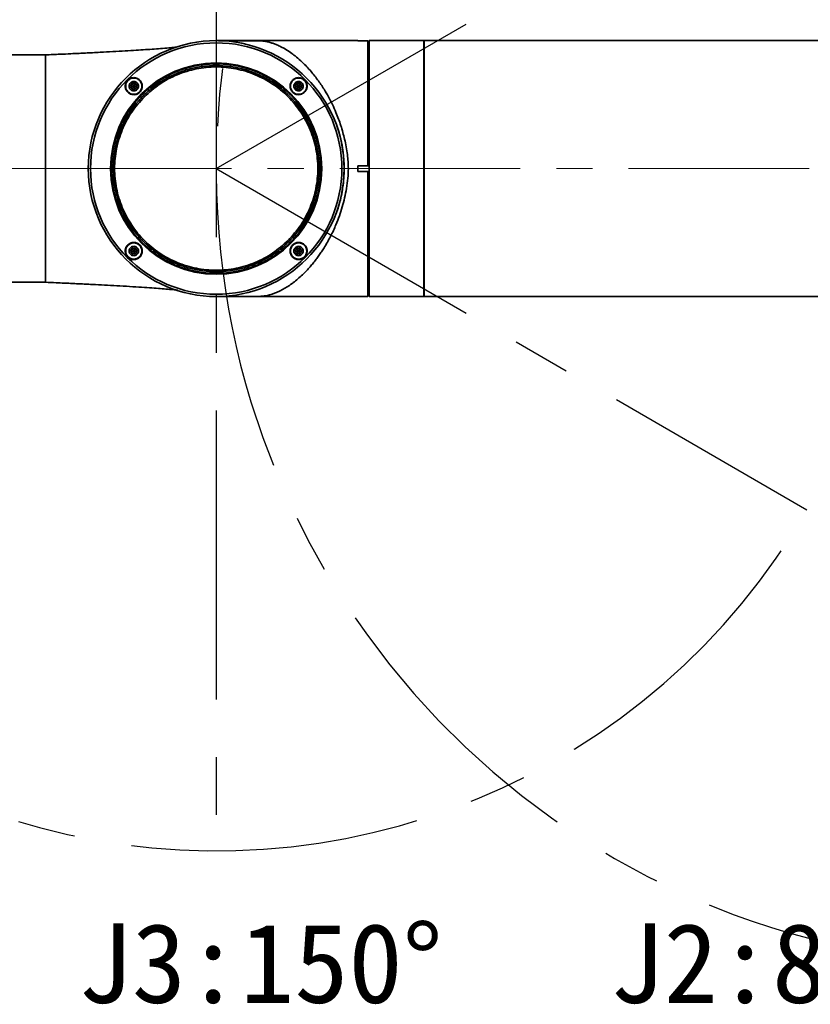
# Model space of a CAD drawing. Header units: millimetres. Extents: x -55 to 731, y 0 to 297.
# Tile 6 of 20: x 108 to 143, y 157 to 200. Entities that reach past the tile are written whole.
import ezdxf

# ---------------------------------------------------------------- set-up
doc = ezdxf.new("R2010")
doc.units = ezdxf.units.MM
doc.linetypes.add('CENTERX2', pattern=[20.32, 12.7, -2.54, 2.54, -2.54])
doc.layers.add('中心线层', color=6, linetype='CENTERX2', lineweight=25)
doc.layers.add('标注层', color=150, linetype='Continuous')
doc.styles.add('SLDTEXTSTYLE0', font='仿宋_GB2312')
doc.dimstyles.new('SLDDIMSTYLE0', dxfattribs={"dimtxt": 3.5, "dimasz": 4, "dimexe": 0, "dimexo": 0.0625, "dimgap": 0.875, "dimtad": 0, "dimtih": 1, "dimtoh": 1, "dimlfac": 8, "dimrnd": 1e-09, "dimzin": 12, "dimdsep": 46, "dimtxsty": 'SLDTEXTSTYLE0', "dimsah": 1, "dimcen": 0, "dimadec": 0, "dimazin": 3, "dimtfac": 1, "dimtdec": 3, "dimtofl": 0, "dimtmove": 0, "dimatfit": 3, "dimfxl": 0, "dimfrac": 2, "dimtolj": 1, "dimtzin": 12, "dimarcsym": 0})

# ---------------------------------------------------------------- blocks, each defined once
blk = doc.blocks.new('_D_1')
at = {"layer": '标注层'}
for p, q in [((85.982, 224.419), (75.001, 224.419)), ((95.436, 214.965), (85.982, 224.419))]:
    blk.add_line(p, q, dxfattribs=at)
blk.add_solid([(95.436, 214.965), (92.962, 218.147), (92.254, 217.439)], dxfattribs=at)
at = {"layer": '标注层', "char_height": 3.5, "attachment_point": 1, "style": 'SLDTEXTSTYLE0'}
for s, insert in [('%%c', (75.001, 228.931)), ('480', (78.871, 228.931))]:
    blk.add_mtext(s, dxfattribs=dict(at, insert=insert))

msp = doc.modelspace()

# ---------------------------------------------------------------- linework, layer by layer
at = {"color": 7, "linetype": 'Continuous', "lineweight": 35}
for p, q in [((122.8747, 199.3764), (116.6497, 199.3764)), ((116.7515, 199.3755), (116.7529, 199.3754)), ((123.3122, 199.375), (122.8747, 199.375)), ((123.3122, 199.375), (123.3122, 193.877)), ((123.3122, 199.375), (123.3357, 199.3514)), ((123.3747, 199.3126), (123.3357, 199.3514)), ((125.7747, 199.3764), (123.3747, 199.3764)), ((123.3747, 199.3764), (123.3747, 193.7514)), ((125.7747, 199.3764), (125.7747, 193.7514)), ((144.8997, 199.3764), (125.7997, 199.3764)), ((125.7997, 199.3764), (125.7997, 188.1264)), ((109.1247, 198.7514), (92.7747, 198.7514)), ((109.1498, 198.7514), (109.1484, 198.7514)), ((125.7997, 199.0014), (125.7747, 199.0014)), ((109.1484, 198.4389), (109.1247, 198.4389)), ((112.9536, 197.5003), (112.8814, 197.3753)), ((113.0979, 197.5003), (112.9536, 197.5003)), ((112.9536, 197.5003), (113.0257, 197.3753)), ((113.0979, 197.5003), (113.0257, 197.3753)), ((113.1701, 197.3753), (113.0979, 197.5003)), ((120.2014, 197.5003), (120.1292, 197.3753)), ((120.3457, 197.5003), (120.2014, 197.5003)), ((120.2014, 197.5003), (120.2736, 197.3753)), ((120.3457, 197.5003), (120.2736, 197.3753)), ((120.4179, 197.3753), (120.3457, 197.5003)), ((112.8814, 197.3753), (112.9536, 197.2503)), ((112.8814, 197.3753), (113.0257, 197.3753)), ((113.0257, 197.3753), (112.9536, 197.2503)), ((112.9536, 197.2503), (113.0979, 197.2503)), ((113.1701, 197.3753), (113.0257, 197.3753)), ((113.0979, 197.2503), (113.0257, 197.3753)), ((113.0979, 197.2503), (113.1701, 197.3753)), ((120.1292, 197.3753), (120.2014, 197.2503)), ((120.1292, 197.3753), (120.2736, 197.3753)), ((120.2736, 197.3753), (120.2014, 197.2503)), ((120.2014, 197.2503), (120.3457, 197.2503)), ((120.4179, 197.3753), (120.2736, 197.3753)), ((120.3457, 197.2503), (120.2736, 197.3753)), ((120.3457, 197.2503), (120.4179, 197.3753)), ((122.8747, 193.877), (123.3122, 193.877)), ((122.8747, 193.7514), (122.8747, 193.877)), ((122.8747, 193.6257), (122.8747, 193.7514)), ((123.3122, 193.6257), (122.8747, 193.6257)), ((123.3357, 193.877), (123.3122, 193.877)), ((123.3122, 193.6257), (123.3122, 188.1264)), ((123.3122, 193.6257), (123.3357, 193.6257)), ((123.3357, 193.877), (123.3747, 193.8709)), ((123.3747, 193.6319), (123.3357, 193.6257)), ((123.3747, 193.7514), (123.3747, 188.1264)), ((125.7747, 193.7514), (125.7747, 188.1264)), ((112.9536, 190.2524), (112.8814, 190.1274)), ((112.8814, 190.1274), (112.9536, 190.0024)), ((112.8814, 190.1274), (113.0257, 190.1274)), ((113.0979, 190.2524), (112.9536, 190.2524)), ((112.9536, 190.2524), (113.0257, 190.1274)), ((113.0257, 190.1274), (112.9536, 190.0024)), ((113.0979, 190.2524), (113.0257, 190.1274)), ((113.1701, 190.1274), (113.0257, 190.1274)), ((113.0979, 190.0024), (113.0257, 190.1274)), ((113.1701, 190.1274), (113.0979, 190.2524)), ((113.0979, 190.0024), (113.1701, 190.1274)), ((120.2014, 190.2524), (120.1292, 190.1274)), ((120.1292, 190.1274), (120.2014, 190.0024)), ((120.1292, 190.1274), (120.2736, 190.1274)), ((120.3457, 190.2524), (120.2014, 190.2524)), ((120.2014, 190.2524), (120.2736, 190.1274)), ((120.2736, 190.1274), (120.2014, 190.0024)), ((120.3457, 190.2524), (120.2736, 190.1274)), ((120.3457, 190.0024), (120.2736, 190.1274)), ((120.4179, 190.1274), (120.2736, 190.1274)), ((120.4179, 190.1274), (120.3457, 190.2524)), ((120.3457, 190.0024), (120.4179, 190.1274)), ((112.9536, 190.0024), (113.0979, 190.0024)), ((120.2014, 190.0024), (120.3457, 190.0024)), ((109.1247, 189.0639), (109.1484, 189.0639)), ((92.7747, 188.7514), (109.1247, 188.7514)), ((109.1484, 188.7514), (109.1498, 188.7514)), ((125.7747, 188.5014), (125.7997, 188.5014)), ((116.6497, 188.1264), (123.3122, 188.1264)), ((116.7534, 188.1273), (116.7517, 188.1273)), ((123.3122, 188.1264), (123.3747, 188.1889)), ((123.3747, 188.1264), (125.7747, 188.1264)), ((125.7997, 188.1264), (144.8997, 188.1264))]:
    msp.add_line(p, q, dxfattribs=at)
for radius in [5.625, 5.5274, 4.6446]:
    msp.add_circle((116.6497, 193.7514), radius, dxfattribs=at)
at = {"color": 8, "linetype": 'Continuous', "lineweight": 35}
for points, knots in [([(116.8597, 199.3723), (116.846, 199.3728), (116.8041, 199.3745), (116.7581, 199.3753), (116.745, 199.3756), (116.7544, 199.3754), (116.7628, 199.3753), (116.7634, 199.3753)], [0, 0, 0, 0, 0.1102747, 0.334801, 0.7070851, 0.978264, 1, 1, 1, 1]), ([(122.2094, 194.6232), (122.2069, 194.642), (122.1955, 194.727), (122.1654, 194.8835), (122.1276, 195.059), (122.0913, 195.203), (122.0584, 195.3234), (122.0159, 195.4664), (121.9793, 195.5734), (121.9588, 195.6336)], [0, 0, 0, 0, 0.0534295, 0.2427608, 0.4543024, 0.5676192, 0.6702422, 0.8146033, 1, 1, 1, 1]), ([(121.9588, 191.8691), (121.9919, 191.9683), (122.0559, 192.1594), (122.1377, 192.4778), (122.189, 192.738), (122.2174, 192.9238), (122.2253, 192.9847), (122.228, 193.0052)], [0, 0, 0, 0, 0.272092, 0.5241019, 0.8450452, 0.9476911, 1, 1, 1, 1]), ([(116.7755, 188.1277), (116.7703, 188.1276), (116.7568, 188.1273), (116.7445, 188.1272), (116.7588, 188.1274), (116.8232, 188.1288), (116.8867, 188.1315), (116.9201, 188.1329)], [0, 0, 0, 0, 0.1323615, 0.3434914, 0.6331878, 0.8071863, 1, 1, 1, 1])]:
    msp.add_open_spline(points, degree=3, knots=knots, dxfattribs=at)
at = {"color": 7, "linetype": 'Continuous', "lineweight": 35}
for points, knots in [([(118.4707, 199.3735), (118.4434, 199.3735), (118.3154, 199.3735), (118.1135, 199.3735), (117.8847, 199.3735), (117.687, 199.3734), (117.4782, 199.3737), (117.2412, 199.3742), (117.0223, 199.3747), (116.8548, 199.3751), (116.7933, 199.3752), (116.7678, 199.3752)], [0, 0, 0, 0, 0.0361218, 0.1688942, 0.2749999, 0.36127, 0.4677051, 0.6016336, 0.7625663, 0.9012666, 1, 1, 1, 1]), ([(117.6342, 199.3749), (117.7601, 199.3753), (117.9202, 199.3758), (118.1132, 199.3758), (118.2062, 199.3757), (118.3169, 199.3754), (118.4196, 199.3745), (118.5106, 199.3725), (118.6274, 199.3682), (118.7496, 199.3567), (118.9056, 199.329), (119.0326, 199.296), (119.1385, 199.261), (119.2107, 199.2348), (119.2829, 199.2062), (119.3613, 199.1725), (119.4833, 199.1155), (119.6714, 199.0155), (119.8966, 198.8714), (120.1366, 198.6923), (120.3577, 198.5039), (120.5775, 198.2909), (120.7718, 198.0808), (120.9459, 197.8732), (121.1054, 197.6653), (121.2535, 197.4553), (121.4151, 197.2063), (121.586, 196.9136), (121.761, 196.5728), (121.9078, 196.2458), (122.03, 195.9353), (122.1313, 195.6422), (122.2203, 195.3469), (122.3276, 194.9266), (122.4344, 194.3966), (122.4542, 193.9564), (122.4634, 193.7514)], [0, 0, 0, 0, 0.0363264, 0.046208, 0.055046, 0.0629127, 0.0782334, 0.0860875, 0.0942592, 0.1229828, 0.1465637, 0.1796468, 0.1944586, 0.2068771, 0.2204026, 0.2350352, 0.2507745, 0.2883799, 0.3392411, 0.3752236, 0.4212699, 0.4627312, 0.4996107, 0.5331589, 0.5652187, 0.5957956, 0.6248971, 0.668518, 0.7102235, 0.7500554, 0.7821996, 0.8136113, 0.8443238, 0.8743729, 0.9414993, 1, 1, 1, 1]), ([(114.885, 199.0894), (114.8072, 199.0817), (114.6377, 199.0649), (114.3058, 199.0367), (113.9343, 199.0081), (113.5403, 198.9803), (113.1138, 198.9524), (112.6317, 198.9231), (112.1028, 198.893), (111.6205, 198.8673), (111.2191, 198.8469), (110.9098, 198.8316), (110.5945, 198.8164), (110.2203, 198.7988), (109.7303, 198.7765), (109.3589, 198.7604), (109.1497, 198.7514)], [0, 0, 0, 0, 0.065683, 0.1432098, 0.2163183, 0.2851272, 0.3569976, 0.4372895, 0.5271902, 0.6168965, 0.6713504, 0.7208333, 0.7656302, 0.8226571, 0.9000661, 1, 1, 1, 1]), ([(109.1497, 193.7514), (109.1497, 193.9695), (109.1497, 194.4059), (109.1497, 195.0492), (109.1497, 195.6703), (109.1497, 196.2585), (109.1497, 196.8039), (109.1497, 197.297), (109.1497, 197.7295), (109.1497, 198.0938), (109.1497, 198.3842), (109.1497, 198.5938), (109.1497, 198.7266), (109.1497, 198.7431), (109.1497, 198.7514)], [0, 0, 0, 0, 0.0833334, 0.1666666, 0.25, 0.3333333, 0.4166666, 0.5, 0.5833334, 0.6666667, 0.75, 0.8333333, 0.9166666, 1, 1, 1, 1]), ([(113.3934, 197.0076), (113.5408, 197.1443), (113.8358, 197.4177), (114.3412, 197.7502), (114.8822, 198.0182), (115.4544, 198.2122), (116.0468, 198.3301), (116.6497, 198.3696), (117.2525, 198.3301), (117.8449, 198.2122), (118.417, 198.018), (118.9588, 197.7509), (119.4611, 197.4152), (119.9152, 197.0169), (120.3135, 196.5628), (120.6492, 196.0605), (120.9163, 195.5187), (121.1105, 194.9466), (121.2284, 194.3542), (121.2679, 193.7514), (121.2284, 193.1485), (121.1105, 192.5561), (120.9165, 191.9839), (120.6485, 191.4429), (120.316, 190.9375), (120.0426, 190.6426), (119.9059, 190.4951)], [0, 0, 0, 0, 0.0416668, 0.0833333, 0.125, 0.1666666, 0.2083334, 0.2499999, 0.2916665, 0.3333333, 0.3749999, 0.4166666, 0.4583333, 0.4999999, 0.5416666, 0.5833333, 0.625, 0.6666665, 0.7083332, 0.7499999, 0.7916667, 0.8333333, 0.8749999, 0.9166665, 0.9583333, 1, 1, 1, 1]), ([(119.8537, 190.5473), (119.9882, 190.6924), (120.2573, 190.9826), (120.5844, 191.4799), (120.8481, 192.0122), (121.039, 192.5753), (121.155, 193.1582), (121.1939, 193.7514), (121.155, 194.3445), (121.039, 194.9275), (120.848, 195.4904), (120.5851, 196.0235), (120.2548, 196.5177), (119.8629, 196.9646), (119.416, 197.3565), (118.9218, 197.6868), (118.3886, 197.9497), (117.8258, 198.1407), (117.2428, 198.2567), (116.6497, 198.2956), (116.0565, 198.2567), (115.4736, 198.1407), (114.9105, 197.9498), (114.3782, 197.6861), (113.8809, 197.359), (113.5907, 197.09), (113.4456, 196.9554)], [0, 0, 0, 0, 0.0416667, 0.0833334, 0.125, 0.1666667, 0.2083333, 0.25, 0.2916667, 0.3333333, 0.3750001, 0.4166667, 0.4583334, 0.5000001, 0.5416667, 0.5833334, 0.6250001, 0.6666667, 0.7083334, 0.75, 0.7916666, 0.8333333, 0.875, 0.9166666, 0.9583333, 1, 1, 1, 1]), ([(113.4898, 196.9112), (113.7083, 197.1063), (114.1455, 197.4964), (114.93, 197.9051), (115.7718, 198.1629), (116.6498, 198.2488), (117.5271, 198.1625), (118.3708, 197.9066), (119.1484, 197.4909), (119.8299, 196.9316), (120.3892, 196.2501), (120.8048, 195.4725), (121.0608, 194.6288), (121.1471, 193.7515), (121.0612, 192.8735), (120.8034, 192.0317), (120.3947, 191.2472), (120.0046, 190.8101), (119.8095, 190.5915)], [0, 0, 0, 0, 0.0625001, 0.1250001, 0.1875003, 0.2500001, 0.3125002, 0.3750001, 0.4375001, 0.5000002, 0.5625001, 0.625, 0.6875001, 0.7500001, 0.8125, 0.8750001, 0.9375, 1, 1, 1, 1]), ([(113.2909, 197.1101), (113.2725, 197.0937), (113.2353, 197.0606), (113.1469, 197.0146), (113.0232, 196.9904), (112.8772, 197.0206), (112.7542, 197.1031), (112.6713, 197.2259), (112.6459, 197.349), (112.6554, 197.4483), (112.6834, 197.5442), (112.7301, 197.6024), (112.7606, 197.6405)], [0, 0, 0, 0, 0.0621285, 0.1254127, 0.2502826, 0.3751471, 0.4999921, 0.6248179, 0.7496183, 0.8140347, 0.87834, 1, 1, 1, 1]), ([(113.0257, 197.7315), (112.9809, 197.7268), (112.9118, 197.7194), (112.8287, 197.675), (112.7721, 197.629), (112.7258, 197.5723), (112.6828, 197.4893), (112.6608, 197.3753), (112.6828, 197.2613), (112.7258, 197.1783), (112.7721, 197.1216), (112.8287, 197.0756), (112.9118, 197.0312), (112.9809, 197.0238), (113.0257, 197.019)], [0, 0, 0, 0, 0.1197217, 0.1848311, 0.2500006, 0.3151101, 0.3802795, 0.5000008, 0.6197205, 0.68483, 0.7499995, 0.815109, 0.8802783, 1, 1, 1, 1]), ([(112.7606, 197.6405), (112.7792, 197.6571), (112.8164, 197.6903), (112.9051, 197.736), (113.0287, 197.7602), (113.1751, 197.7296), (113.2981, 197.6467), (113.3805, 197.5237), (113.4106, 197.3776), (113.3863, 197.2543), (113.3406, 197.1658), (113.3075, 197.1286), (113.2909, 197.1101)], [0, 0, 0, 0, 0.0628246, 0.1257563, 0.2504345, 0.3751937, 0.5000664, 0.6250125, 0.749882, 0.8746423, 0.9374009, 1, 1, 1, 1]), ([(113.0257, 197.169), (112.9998, 197.1718), (112.9598, 197.1761), (112.9117, 197.2018), (112.8789, 197.2284), (112.8521, 197.2612), (112.8272, 197.3093), (112.8145, 197.3753), (112.8272, 197.4413), (112.8521, 197.4893), (112.8789, 197.5221), (112.9117, 197.5488), (112.9597, 197.5745), (112.9998, 197.5788), (113.0257, 197.5815)], [0, 0, 0, 0, 0.11972371, 0.18480967, 0.25000064, 0.31508583, 0.38027776, 0.49999863, 0.61971951, 0.68480803, 0.74999901, 0.81508825, 0.88027629, 1, 1, 1, 1]), ([(113.0257, 197.019), (113.0705, 197.0238), (113.1397, 197.0312), (113.2227, 197.0756), (113.2793, 197.1216), (113.3257, 197.1783), (113.3686, 197.2613), (113.3906, 197.3753), (113.3686, 197.4892), (113.3257, 197.5723), (113.2794, 197.629), (113.2228, 197.675), (113.1397, 197.7194), (113.0705, 197.7268), (113.0257, 197.7315)], [0, 0, 0, 0, 0.1197216, 0.1848311, 0.2500006, 0.3151088, 0.3802796, 0.4999993, 0.6197206, 0.6848301, 0.7499995, 0.815109, 0.8802784, 1, 1, 1, 1]), ([(113.0257, 197.5815), (113.0517, 197.5788), (113.0917, 197.5745), (113.1398, 197.5488), (113.1726, 197.5222), (113.1994, 197.4893), (113.2243, 197.4413), (113.237, 197.3753), (113.2243, 197.3093), (113.1994, 197.2612), (113.1726, 197.2284), (113.1398, 197.2018), (113.0917, 197.1761), (113.0517, 197.1718), (113.0257, 197.169)], [0, 0, 0, 0, 0.1197182, 0.1848093, 0.2500004, 0.3150856, 0.3802802, 0.5000012, 0.6197222, 0.6848082, 0.7499993, 0.8150886, 0.8802818, 1, 1, 1, 1]), ([(120.5387, 197.1101), (120.5005, 197.0797), (120.4241, 197.0188), (120.2757, 196.991), (120.1524, 197.0144), (120.0645, 197.0608), (120.0068, 197.1083), (119.9593, 197.1662), (119.9126, 197.254), (119.8893, 197.3776), (119.9172, 197.5259), (119.978, 197.6023), (120.0084, 197.6405)], [0, 0, 0, 0, 0.1249565, 0.2499087, 0.374719, 0.437477, 0.5000792, 0.562167, 0.6254128, 0.7501894, 0.8750824, 1, 1, 1, 1]), ([(120.2736, 197.7315), (120.2288, 197.7268), (120.1596, 197.7194), (120.0766, 197.675), (120.02, 197.629), (119.9736, 197.5723), (119.9307, 197.4893), (119.9087, 197.3753), (119.9307, 197.2613), (119.9736, 197.1783), (120.0199, 197.1216), (120.0766, 197.0756), (120.1596, 197.0312), (120.2288, 197.0238), (120.2736, 197.019)], [0, 0, 0, 0, 0.1197222, 0.184829, 0.2499987, 0.3151085, 0.3802781, 0.5000006, 0.6197215, 0.6848312, 0.750001, 0.8151082, 0.8802778, 1, 1, 1, 1]), ([(120.0084, 197.6405), (120.0466, 197.6709), (120.123, 197.7317), (120.2717, 197.7596), (120.3951, 197.7361), (120.483, 197.6894), (120.5408, 197.6419), (120.5882, 197.584), (120.6346, 197.4962), (120.6579, 197.3729), (120.6299, 197.2245), (120.5691, 197.1483), (120.5387, 197.1101)], [0, 0, 0, 0, 0.1250357, 0.249926, 0.3749131, 0.4376999, 0.5003941, 0.5630113, 0.6257417, 0.750425, 0.875164, 1, 1, 1, 1]), ([(120.2736, 197.169), (120.2476, 197.1718), (120.2076, 197.1761), (120.1595, 197.2018), (120.1268, 197.2284), (120.0999, 197.2612), (120.0751, 197.3093), (120.0623, 197.3753), (120.0751, 197.4413), (120.0999, 197.4893), (120.1267, 197.5221), (120.1595, 197.5488), (120.2076, 197.5745), (120.2476, 197.5788), (120.2736, 197.5815)], [0, 0, 0, 0, 0.119719, 0.1848106, 0.2499976, 0.315087, 0.3802768, 0.4999986, 0.6197205, 0.6848069, 0.750002, 0.8150873, 0.880281, 1, 1, 1, 1]), ([(120.2736, 197.019), (120.3184, 197.0238), (120.3875, 197.0312), (120.4706, 197.0756), (120.5272, 197.1216), (120.5735, 197.1783), (120.6165, 197.2613), (120.6385, 197.3753), (120.6165, 197.4892), (120.5735, 197.5723), (120.5272, 197.629), (120.4706, 197.675), (120.3876, 197.7194), (120.3184, 197.7268), (120.2736, 197.7315)], [0, 0, 0, 0, 0.1197231, 0.1848324, 0.2500005, 0.3151097, 0.3802796, 0.4999994, 0.6197209, 0.6848302, 0.7499996, 0.8151077, 0.8802769, 1, 1, 1, 1]), ([(120.2736, 197.5815), (120.2995, 197.5788), (120.3395, 197.5745), (120.3876, 197.5488), (120.4204, 197.5222), (120.4472, 197.4893), (120.4721, 197.4413), (120.4848, 197.3753), (120.4721, 197.3093), (120.4472, 197.2612), (120.4204, 197.2284), (120.3877, 197.2018), (120.3396, 197.1761), (120.2995, 197.1718), (120.2736, 197.169)], [0, 0, 0, 0, 0.1197234, 0.1848092, 0.2500023, 0.3150873, 0.3802803, 0.5000009, 0.6197214, 0.6848059, 0.7499967, 0.8150836, 0.8802766, 1, 1, 1, 1]), ([(119.9059, 190.4951), (119.7585, 190.3584), (119.4635, 190.085), (118.9581, 189.7525), (118.4172, 189.4845), (117.8449, 189.2905), (117.2525, 189.1726), (116.6497, 189.1331), (116.0469, 189.1726), (115.4544, 189.2905), (114.8823, 189.4847), (114.3405, 189.7519), (113.8383, 190.0875), (113.3841, 190.4858), (112.9858, 190.94), (112.6502, 191.4423), (112.383, 191.984), (112.1888, 192.5561), (112.0709, 193.1486), (112.0314, 193.7514), (112.0709, 194.3542), (112.1888, 194.9466), (112.3828, 195.5189), (112.6508, 196.0598), (112.9833, 196.5653), (113.2567, 196.8602), (113.3934, 197.0076)], [0, 0, 0, 0, 0.0416665, 0.0833333, 0.125, 0.1666666, 0.2083334, 0.25, 0.2916666, 0.3333334, 0.375, 0.4166666, 0.4583332, 0.5, 0.5416667, 0.5833334, 0.625, 0.6666666, 0.7083333, 0.75, 0.7916667, 0.8333334, 0.875, 0.9166667, 0.9583333, 1, 1, 1, 1]), ([(113.4456, 196.9554), (113.3111, 196.8103), (113.042, 196.5202), (112.7149, 196.0228), (112.4512, 195.4905), (112.2603, 194.9274), (112.1443, 194.3445), (112.1055, 193.7514), (112.1443, 193.1582), (112.2603, 192.5752), (112.4514, 192.0124), (112.7143, 191.4793), (113.0445, 190.985), (113.4364, 190.5381), (113.8833, 190.1462), (114.3776, 189.816), (114.9107, 189.5531), (115.4735, 189.362), (116.0565, 189.246), (116.6497, 189.2072), (117.2428, 189.246), (117.8257, 189.362), (118.3888, 189.5529), (118.9211, 189.8166), (119.4185, 190.1437), (119.7086, 190.4128), (119.8537, 190.5473)], [0, 0, 0, 0, 0.04166666, 0.0833333, 0.12499993, 0.16666667, 0.20833327, 0.24999999, 0.29166671, 0.33333331, 0.37500005, 0.41666668, 0.45833326, 0.49999997, 0.54166663, 0.58333334, 0.62500006, 0.66666666, 0.70833339, 0.74999999, 0.79166658, 0.83333331, 0.87499991, 0.91666663, 0.95833334, 1, 1, 1, 1]), ([(119.8095, 190.5915), (119.591, 190.3964), (119.1538, 190.0063), (118.3693, 189.5976), (117.5275, 189.3398), (116.6496, 189.2539), (115.7723, 189.3402), (114.9285, 189.5962), (114.1509, 190.0118), (113.4694, 190.5711), (112.9101, 191.2527), (112.4945, 192.0302), (112.2385, 192.874), (112.1522, 193.7513), (112.2381, 194.6292), (112.4959, 195.471), (112.9046, 196.2555), (113.2947, 196.6927), (113.4898, 196.9112)], [0, 0, 0, 0, 0.0625, 0.125, 0.1875, 0.2500001, 0.3124999, 0.3750001, 0.4375001, 0.5000001, 0.5625001, 0.6250001, 0.6875001, 0.7500001, 0.8125001, 0.8750001, 0.9375001, 1, 1, 1, 1]), ([(121.9588, 195.6336), (121.9588, 195.6336), (121.9588, 195.6336), (121.9587, 195.6337), (121.9586, 195.634), (121.9581, 195.6352), (121.9562, 195.6399), (121.9487, 195.6581), (121.931, 195.7004), (121.8973, 195.7812), (121.8695, 195.8484), (121.852, 195.8905)], [0, 0, 0, 0, 0.0001233, 0.0003541, 0.0011238, 0.0038982, 0.014409, 0.0552544, 0.2162435, 0.5086531, 1, 1, 1, 1]), ([(122.228, 193.0052), (122.229, 193.0132), (122.2338, 193.0488), (122.2429, 193.1287), (122.2536, 193.2366), (122.2632, 193.3609), (122.2679, 193.4441), (122.2702, 193.4946), (122.2727, 193.5537), (122.2769, 193.7005), (122.2751, 193.9328), (122.2612, 194.1835), (122.2404, 194.4131), (122.2197, 194.5535), (122.2094, 194.6232)], [0, 0, 0, 0, 0.0148925, 0.0668841, 0.1492519, 0.2157889, 0.2972267, 0.3028971, 0.309005, 0.4061227, 0.5732293, 0.7356398, 0.8687356, 1, 1, 1, 1]), ([(109.1497, 188.7514), (109.1497, 188.7596), (109.1497, 188.7761), (109.1497, 188.9089), (109.1497, 189.1185), (109.1497, 189.4089), (109.1497, 189.7732), (109.1497, 190.2057), (109.1497, 190.6988), (109.1497, 191.2442), (109.1497, 191.8325), (109.1497, 192.4536), (109.1497, 193.0969), (109.1497, 193.5332), (109.1497, 193.7514)], [0, 0, 0, 0, 0.0833333, 0.1666667, 0.25, 0.3333333, 0.4166667, 0.5, 0.5833334, 0.6666666, 0.75, 0.8333334, 0.9166666, 1, 1, 1, 1]), ([(122.4634, 193.7514), (122.4582, 193.6114), (122.4475, 193.3185), (122.3855, 192.8875), (122.3018, 192.4645), (122.1947, 192.0611), (122.0675, 191.6662), (121.9344, 191.3208), (121.8026, 191.0215), (121.6775, 190.7648), (121.5407, 190.5107), (121.4088, 190.288), (121.284, 190.0939), (121.1685, 189.9256), (121.0454, 189.758), (120.9148, 189.5921), (120.7722, 189.4235), (120.6132, 189.2499), (120.4334, 189.0707), (120.2394, 188.896), (120.0725, 188.7623), (119.9403, 188.6652), (119.8425, 188.5977), (119.7436, 188.5339), (119.6436, 188.4741), (119.5426, 188.4183), (119.4486, 188.3711), (119.3516, 188.3258), (119.2403, 188.2783), (119.1196, 188.2343), (118.9971, 188.1974), (118.8868, 188.1702), (118.7851, 188.1524), (118.7003, 188.1419), (118.6339, 188.1361), (118.5524, 188.1313), (118.4619, 188.1289), (118.3626, 188.1277), (118.2222, 188.1269), (117.9734, 188.1268), (117.7583, 188.1275), (117.6342, 188.1279)], [0, 0, 0, 0, 0.0399466, 0.0836338, 0.124821, 0.1651777, 0.2067819, 0.2497176, 0.2794182, 0.3101576, 0.3419547, 0.3748258, 0.3979379, 0.4220273, 0.447098, 0.473153, 0.5001955, 0.5308631, 0.5649105, 0.6023398, 0.6397571, 0.657658, 0.6757413, 0.6940068, 0.7124543, 0.731084, 0.749896, 0.7642394, 0.7851029, 0.8124864, 0.8323565, 0.8542937, 0.8751486, 0.8873524, 0.8977794, 0.9064791, 0.9223734, 0.9300591, 0.9377663, 0.9640823, 1, 1, 1, 1]), ([(121.9588, 191.8691), (121.9473, 191.8415), (121.9295, 191.7987), (121.8938, 191.7132), (121.8698, 191.655), (121.852, 191.6122)], [0, 0, 0, 0, 0.3213485, 0.4999674, 1, 1, 1, 1]), ([(112.7606, 190.3926), (112.7989, 190.4232), (112.8753, 190.4841), (113.0008, 190.5071), (113.1004, 190.4978), (113.195, 190.4681), (113.2979, 190.399), (113.3667, 190.296), (113.3962, 190.2013), (113.4053, 190.1016), (113.3821, 189.9766), (113.3213, 189.9004), (113.2909, 189.8623)], [0, 0, 0, 0, 0.1253741, 0.2501344, 0.3154588, 0.380274, 0.500329, 0.6203913, 0.6852202, 0.7505841, 0.8752791, 1, 1, 1, 1]), ([(120.0084, 190.3926), (120.0269, 190.409), (120.0642, 190.4422), (120.1527, 190.4882), (120.2763, 190.5123), (120.4222, 190.4821), (120.5452, 190.3996), (120.6281, 190.2765), (120.6585, 190.1301), (120.6342, 190.0065), (120.5884, 189.918), (120.5553, 189.8808), (120.5387, 189.8623)], [0, 0, 0, 0, 0.0622842, 0.1257376, 0.2504114, 0.3751824, 0.5000709, 0.6250319, 0.749895, 0.8746468, 0.9373724, 1, 1, 1, 1]), ([(113.2909, 189.8623), (113.2528, 189.8319), (113.1766, 189.771), (113.0515, 189.7479), (112.9522, 189.757), (112.8574, 189.7862), (112.7536, 189.8556), (112.6843, 189.9595), (112.6552, 190.0542), (112.6462, 190.1533), (112.6693, 190.2783), (112.7301, 190.3545), (112.7606, 190.3926)], [0, 0, 0, 0, 0.12483433, 0.24971088, 0.31417224, 0.37852172, 0.50028167, 0.62182705, 0.68605463, 0.7504085, 0.87516087, 1, 1, 1, 1]), ([(113.0257, 190.4837), (112.9809, 190.4789), (112.9118, 190.4715), (112.8287, 190.4272), (112.7721, 190.3811), (112.7258, 190.3244), (112.6828, 190.2414), (112.6608, 190.1274), (112.6828, 190.0135), (112.7258, 189.9305), (112.7721, 189.8738), (112.8287, 189.8277), (112.9118, 189.7834), (112.9809, 189.776), (113.0257, 189.7712)], [0, 0, 0, 0, 0.1197216, 0.1848311, 0.2500005, 0.3151094, 0.3802787, 0.5000001, 0.6197214, 0.6848301, 0.7499995, 0.8151096, 0.8802785, 1, 1, 1, 1]), ([(113.0257, 189.9212), (112.9998, 189.924), (112.9598, 189.9282), (112.9117, 189.9539), (112.8789, 189.9806), (112.8521, 190.0134), (112.8272, 190.0614), (112.8145, 190.1274), (112.8272, 190.1934), (112.8521, 190.2415), (112.8789, 190.2743), (112.9117, 190.301), (112.9597, 190.3266), (112.9998, 190.3309), (113.0257, 190.3337)], [0, 0, 0, 0, 0.1197241, 0.1848088, 0.2500007, 0.3150871, 0.380279, 0.5, 0.619721, 0.6848095, 0.7499995, 0.8150878, 0.8802759, 1, 1, 1, 1]), ([(113.0257, 189.7712), (113.0705, 189.776), (113.1397, 189.7834), (113.2227, 189.8277), (113.2793, 189.8737), (113.3257, 189.9304), (113.3686, 190.0135), (113.3906, 190.1274), (113.3686, 190.2414), (113.3257, 190.3244), (113.2794, 190.3811), (113.2228, 190.4272), (113.1397, 190.4715), (113.0705, 190.4789), (113.0257, 190.4837)], [0, 0, 0, 0, 0.1197215, 0.1848309, 0.2500004, 0.3151093, 0.3802786, 0.4999999, 0.6197212, 0.6848299, 0.7499994, 0.8151094, 0.8802784, 1, 1, 1, 1]), ([(113.0257, 190.3337), (113.0517, 190.3309), (113.0917, 190.3266), (113.1398, 190.301), (113.1726, 190.2743), (113.1994, 190.2415), (113.2243, 190.1934), (113.237, 190.1274), (113.2243, 190.0615), (113.1994, 190.0134), (113.1726, 189.9806), (113.1398, 189.9539), (113.0917, 189.9282), (113.0517, 189.924), (113.0257, 189.9212)], [0, 0, 0, 0, 0.1197185, 0.1848084, 0.2500004, 0.3150869, 0.3802789, 0.5, 0.6197211, 0.6848097, 0.7499997, 0.8150882, 0.8802815, 1, 1, 1, 1]), ([(120.5387, 189.8623), (120.5007, 189.8318), (120.4426, 189.7851), (120.3467, 189.7571), (120.2474, 189.7476), (120.1242, 189.773), (120.0014, 189.8559), (119.9189, 189.9789), (119.8887, 190.1248), (119.9129, 190.2485), (119.9588, 190.337), (119.992, 190.3742), (120.0084, 190.3926)], [0, 0, 0, 0, 0.1216397, 0.18592369, 0.25033376, 0.37518711, 0.50001263, 0.62483371, 0.74964562, 0.87445733, 0.93782261, 1, 1, 1, 1]), ([(120.2736, 190.4837), (120.2288, 190.4789), (120.1596, 190.4715), (120.0766, 190.4272), (120.02, 190.3811), (119.9736, 190.3244), (119.9307, 190.2414), (119.9087, 190.1274), (119.9307, 190.0135), (119.9736, 189.9305), (120.0199, 189.8738), (120.0766, 189.8277), (120.1596, 189.7834), (120.2288, 189.776), (120.2736, 189.7712)], [0, 0, 0, 0, 0.1197222, 0.1848289, 0.2499987, 0.3151078, 0.3802774, 0.4999999, 0.6197223, 0.6848313, 0.7500011, 0.8151088, 0.880278, 1, 1, 1, 1]), ([(120.2736, 189.9212), (120.2476, 189.924), (120.2076, 189.9282), (120.1595, 189.9539), (120.1268, 189.9806), (120.0999, 190.0134), (120.0751, 190.0614), (120.0623, 190.1274), (120.0751, 190.1934), (120.0999, 190.2415), (120.1267, 190.2743), (120.1595, 190.301), (120.2076, 190.3266), (120.2476, 190.3309), (120.2736, 190.3337)], [0, 0, 0, 0, 0.11971937, 0.1848097, 0.24999769, 0.31508822, 0.38027807, 0.5, 0.61972193, 0.68480838, 0.75000246, 0.8150869, 0.88028063, 1, 1, 1, 1]), ([(120.2736, 189.7712), (120.3184, 189.776), (120.3875, 189.7834), (120.4706, 189.8277), (120.5272, 189.8737), (120.5735, 189.9304), (120.6165, 190.0135), (120.6385, 190.1274), (120.6165, 190.2414), (120.5735, 190.3244), (120.5272, 190.3811), (120.4706, 190.4272), (120.3876, 190.4715), (120.3184, 190.4789), (120.2736, 190.4837)], [0, 0, 0, 0, 0.1197229, 0.1848323, 0.2500003, 0.3151102, 0.3802786, 0.5, 0.6197215, 0.6848301, 0.7499994, 0.8151081, 0.8802769, 1, 1, 1, 1]), ([(120.2736, 190.3337), (120.2995, 190.3309), (120.3395, 190.3266), (120.3876, 190.301), (120.4204, 190.2743), (120.4472, 190.2415), (120.4721, 190.1934), (120.4848, 190.1274), (120.4721, 190.0615), (120.4472, 190.0134), (120.4204, 189.9806), (120.3877, 189.9539), (120.3396, 189.9282), (120.2995, 189.924), (120.2736, 189.9212)], [0, 0, 0, 0, 0.1197238, 0.1848083, 0.2500023, 0.3150885, 0.380279, 0.4999997, 0.6197203, 0.6848074, 0.7499972, 0.8150832, 0.8802762, 1, 1, 1, 1]), ([(109.1497, 188.7514), (109.3014, 188.7448), (109.5734, 188.7331), (109.9373, 188.7168), (110.2365, 188.7031), (110.5059, 188.6905), (110.7763, 188.6776), (111.0552, 188.664), (111.42, 188.6457), (111.8771, 188.6219), (112.4277, 188.5915), (112.9749, 188.5591), (113.4807, 188.5265), (113.9137, 188.4961), (114.2854, 188.4676), (114.6089, 188.4402), (114.8352, 188.419), (114.9373, 188.4081), (114.9691, 188.4047)], [0, 0, 0, 0, 0.0701314, 0.1257209, 0.1683291, 0.2087017, 0.2506008, 0.2938655, 0.3383782, 0.4206627, 0.507949, 0.5988496, 0.6839575, 0.7589509, 0.8255642, 0.8923072, 0.966543, 1, 1, 1, 1]), ([(116.7727, 188.1276), (116.8093, 188.1277), (116.9022, 188.1279), (117.1327, 188.1282), (117.3936, 188.1285), (117.6315, 188.1287), (117.9051, 188.1289), (118.1873, 188.129), (118.3827, 188.1291), (118.4705, 188.1291)], [0, 0, 0, 0, 0.1447486, 0.3676612, 0.487747, 0.6138188, 0.7463295, 0.8860659, 1, 1, 1, 1]), ([(116.8853, 188.1278), (116.8881, 188.1278), (116.9528, 188.128), (117.1343, 188.1282), (117.3917, 188.1285), (117.6304, 188.1287), (117.9039, 188.1289), (118.18, 188.129), (118.3689, 188.1291), (118.4501, 188.1291)], [0, 0, 0, 0, 0.0120583, 0.2721572, 0.4122727, 0.5593711, 0.7139788, 0.8770164, 1, 1, 1, 1])]:
    msp.add_open_spline(points, degree=3, knots=knots, dxfattribs=at)
at = {"layer": '中心线层', "linetype": 'CENTERX2'}
msp.add_line((116.6497, 223.7514), (116.6497, 163.7514), dxfattribs=at)
at = {"layer": '中心线层'}
for q in [(142.6304, 208.7514), (142.6304, 178.7514)]:
    msp.add_line((116.6497, 193.7514), q, dxfattribs=at)
at = {"layer": '中心线层', "linetype": 'CENTERX2', "lineweight": 18, "ltscale": 0.625}
for p, q in [((78.6917, 193.7514), (109.1247, 193.7514)), ((109.1484, 193.7514), (109.1247, 193.7514)), ((109.1484, 193.7514), (111.1497, 193.7514)), ((109.3865, 193.7514), (144.8997, 193.7514))]:
    msp.add_line(p, q, dxfattribs=at)
at = {"layer": '中心线层', "linetype": 'CENTERX2'}
for centre, radius, start, end in [((151.6497, 193.7514), 35, 275, 265), ((116.6497, 193.7514), 30, 30, 330)]:
    msp.add_arc(centre, radius, start, end, dxfattribs=at)

# ---------------------------------------------------------------- texts
at = {"layer": '标注层', "char_height": 3.5, "attachment_point": 1, "style": 'SLDTEXTSTYLE0'}
for s, insert in [('J3:150°', (110.5623, 160.5663)), ('J2:85°', (133.9518, 160.5663))]:
    msp.add_mtext(s, dxfattribs=dict(at, insert=insert))

# ---------------------------------------------------------------- dimensions: what is measured, and where the dimension line sits
at = {"layer": '标注层'}
dim = msp.add_radius_dim(center=(116.6497, 193.7514), mpoint=(95.4365, 214.9646), text='%%c480', dimstyle='SLDDIMSTYLE0', override={"dimpost": '<>'}, dxfattribs=at)
dim.commit()
dim.dimension.update_dxf_attribs({"geometry": '_D_1', "text_midpoint": (79.9914, 226.4562), "dimtype": 164})

doc.saveas('drawing.dxf')
